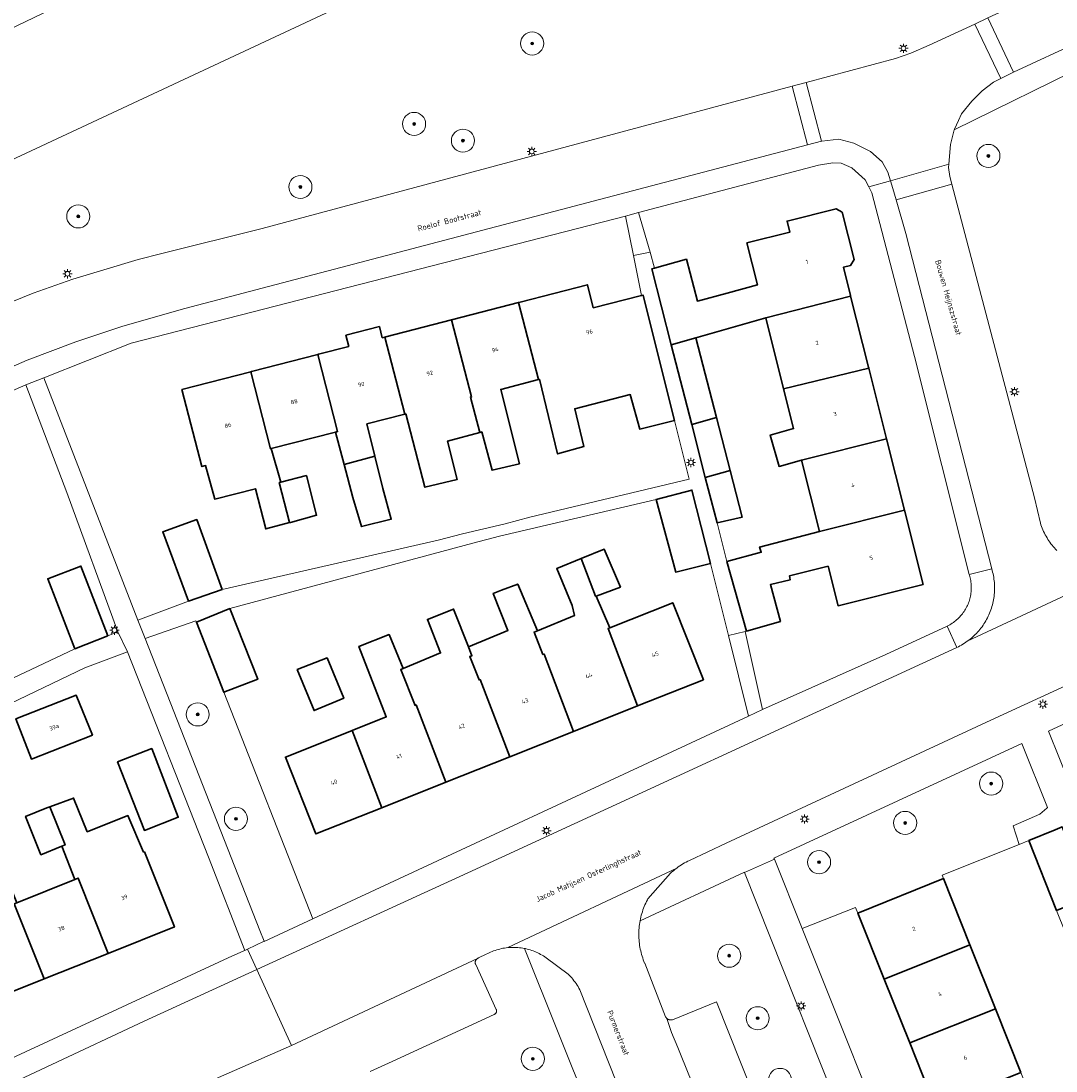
# Model space of a CAD drawing. Header units: metres. Extents: x 131489 to 134032, y 502353 to 503606.
# Tile 5 of 90: x 132486 to 132575, y 502544 to 502635. Entities that reach past the tile are written whole.
import ezdxf
from ezdxf.enums import TextEntityAlignment as Align

# ---------------------------------------------------------------- set-up
doc = ezdxf.new("R2010")
doc.units = ezdxf.units.M
for name, color, linetype, lineweight in [('B-WE-GR-BOOM-S', 92, 'Continuous', 25), ('B-WE-KL-ET_LS_OV_LICHTMAST-S', 190, 'Continuous', 25), ('B-WE-OG-BEBOUWING-GV', 7, 'Continuous', 35), ('B-WE-OG-BEBOUWING-T18', 1, 'Continuous', 18), ('B-WE-OG-TERREIN_CULTUURSCHEIDING-GV', 7, 'Continuous', 18), ('B-WE-OG-TERREIN_ERF-GV', 7, 'Continuous', 18), ('B-WE-OG-TOPOGRAFIE-T18', 1, 'Continuous', 18), ('B-WE-OG-WATER_SLOOT-GV', 120, 'Continuous', 18), ('B-WE-VH-VERHARDING_BETONSTRAATSTEEN-GV', 252, 'Continuous', 18), ('B-WE-VH-VERHARDING_TEGEL-GV', 252, 'Continuous', 18)]:
    doc.layers.add(name, color=color, linetype=linetype, lineweight=lineweight)
doc.styles.add('NLCS-ISO-M200-T18', font='NLCS-ISO.ttf', dxfattribs={"height": 0.36})
doc.styles.add('NLCS-ISO-M200-T25', font='NLCS-ISO.ttf', dxfattribs={"height": 0.5})

# ---------------------------------------------------------------- blocks, each defined once
blk = doc.blocks.new('SKL-ET_OV_LICHTMAST-SO')
at = {"color": 0, "linetype": 'ByBlock', "lineweight": 18}
for points in [[(-1.25, 0), (-2, 0)], [(-1.41, 1.41), (-0.88, 0.88)], [(0, 2), (0, 1.25)], [(0.88, 0.88), (1.41, 1.41)], [(2, 0), (1.25, 0)], [(-1.41, -1.41), (-0.88, -0.88)], [(0, -1.25), (0, -2)], [(0.88, -0.88), (1.41, -1.41)]]:
    blk.add_lwpolyline(points, dxfattribs=at)
blk.add_circle((0, 0), 1, dxfattribs=at)
blk = doc.blocks.new('SGR-BOOM_01-SO')
at = {"linetype": 'ByBlock', "lineweight": 18}
h = blk.add_hatch(color=0, dxfattribs=at)
h.dxf.hatch_style = 1
edge = h.paths.add_edge_path()
edge.add_arc((0, 0), 0.25, 0, 360)
at = {"color": 0, "linetype": 'ByBlock', "lineweight": 18}
for radius in [2, 0.25]:
    blk.add_circle((0, 0), radius, dxfattribs=at)

msp = doc.modelspace()

# ---------------------------------------------------------------- linework, layer by layer
at = {"layer": 'B-WE-OG-BEBOUWING-GV', "flags": 128}
for points in [[(132557.449, 502613.712), (132557.768, 502614.228), (132556.738, 502618.33), (132556.213, 502618.634), (132551.965, 502617.567), (132552.206, 502616.608), (132548.481, 502615.672), (132549.397, 502612.025), (132546.763, 502611.322), (132544.19, 502610.635), (132543.239, 502614.257), (132540.483, 502613.482), (132540.238, 502613.41), (132541.924, 502606.843), (132544.045, 502607.441), (132550.112, 502609.178), (132557.474, 502611.054), (132557.459, 502611.114), (132556.845, 502613.56)], [(132542.207, 502600.287), (132541.434, 502603.368), (132539.481, 502611.142), (132539.351, 502611.109), (132535.163, 502610.057), (132534.65, 502612.041), (132528.826, 502610.535), (132528.694, 502610.501), (132530.418, 502603.827), (132530.491, 502603.846), (132532.076, 502597.374), (132534.349, 502598.027), (132533.562, 502601.298), (132538.368, 502602.519), (132539.19, 502599.531)], [(132557.474, 502611.054), (132550.112, 502609.178), (132551.655, 502603.033), (132559.04, 502604.818), (132559.02, 502604.899)], [(132522.884, 502608.999), (132524.616, 502602.326), (132524.519, 502602.301), (132525.323, 502599.233), (132525.503, 502599.281), (132526.391, 502595.971), (132528.758, 502596.533), (132527.138, 502602.978), (132530.418, 502603.827), (132528.694, 502610.501), (132523.001, 502609.029)], [(132524.519, 502602.301), (132524.616, 502602.326), (132522.884, 502608.999), (132517.177, 502607.523), (132517.084, 502607.499), (132518.814, 502600.827), (132518.904, 502600.85), (132520.568, 502594.494), (132523.374, 502595.17), (132522.533, 502598.493), (132525.323, 502599.233)], [(132517.084, 502607.499), (132516.87, 502607.444), (132516.62, 502608.411), (132513.716, 502607.66), (132513.966, 502606.692), (132511.352, 502606.016), (132511.274, 502605.996), (132513.003, 502599.323), (132512.809, 502599.273), (132513.565, 502596.463), (132516.226, 502597.194), (132515.536, 502599.978), (132518.814, 502600.827)], [(132541.924, 502606.843), (132543.702, 502599.923), (132545.837, 502600.528), (132544.045, 502607.441)], [(132511.274, 502605.996), (132505.528, 502604.51), (132505.473, 502604.496), (132507.191, 502597.82), (132507.254, 502597.836), (132512.809, 502599.273), (132513.003, 502599.323)], [(132507.254, 502597.836), (132507.191, 502597.82), (132505.473, 502604.496), (132499.509, 502602.954), (132501.235, 502596.28), (132501.554, 502596.362), (132502.344, 502593.468), (132505.896, 502594.364), (132506.775, 502590.873), (132508.836, 502591.429), (132507.945, 502594.891), (132508.071, 502594.924)], [(132559.04, 502604.818), (132551.655, 502603.033), (132552.523, 502599.576), (132550.503, 502599.007), (132551.266, 502596.302), (132553.209, 502596.843), (132560.582, 502598.683)], [(132547.024, 502595.95), (132545.837, 502600.528), (132543.702, 502599.923), (132544.877, 502595.344)], [(132554.763, 502590.654), (132562.133, 502592.5), (132560.582, 502598.683), (132553.209, 502596.843)], [(132513.565, 502596.463), (132514.331, 502593.615), (132515.085, 502591.078), (132517.657, 502591.714), (132516.922, 502594.387), (132516.226, 502597.194)], [(132510.309, 502595.5), (132508.071, 502594.924), (132507.945, 502594.891), (132508.836, 502591.429), (132508.905, 502591.448), (132511.182, 502592.063)], [(132547.024, 502595.95), (132544.877, 502595.344), (132545.889, 502591.405), (132548.073, 502591.906)], [(132545.329, 502587.891), (132543.709, 502594.247), (132540.629, 502593.432), (132542.307, 502587.13)], [(132554.763, 502590.654), (132549.576, 502589.307), (132549.723, 502588.86), (132546.755, 502588.045), (132548.435, 502582.023), (132551.389, 502582.858), (132550.521, 502586.053), (132552.232, 502586.476), (132552.178, 502586.825), (132555.52, 502587.638), (132556.381, 502584.211), (132563.751, 502586.061), (132562.133, 502592.5)], [(132500.083, 502584.605), (132502.993, 502585.63), (132500.785, 502591.69), (132497.848, 502590.625)], [(132534.116, 502588.302), (132535.369, 502585.037), (132535.428, 502585.06), (132537.523, 502585.834), (132536.12, 502589.121)], [(132539.005, 502575.535), (132536.442, 502582.241), (132536.588, 502582.298), (132535.428, 502585.06), (132535.369, 502585.037), (132534.116, 502588.302), (132531.997, 502587.436), (132533.322, 502584.229), (132533.546, 502583.384), (132530.318, 502582.048), (132530.038, 502581.938), (132530.8, 502579.993), (132530.897, 502580.031), (132533.463, 502573.329)], [(132493.094, 502581.612), (132490.747, 502587.651), (132487.868, 502586.561), (132490.217, 502580.49)], [(132530.038, 502581.938), (132530.318, 502582.048), (132528.615, 502586.101), (132527.197, 502585.559), (132526.487, 502585.288), (132527.766, 502582.082), (132524.344, 502580.667), (132524.65, 502579.888), (132524.449, 502579.808), (132525.262, 502577.788), (132525.35, 502577.823), (132527.919, 502571.121), (132533.463, 502573.329), (132530.897, 502580.031), (132530.8, 502579.993)], [(132539.005, 502575.535), (132544.71, 502577.806), (132542.055, 502584.474), (132536.588, 502582.298), (132536.442, 502582.241)], [(132503.648, 502583.983), (132500.758, 502582.808), (132503.136, 502576.714), (132506.085, 502577.847)], [(132525.35, 502577.823), (132525.262, 502577.788), (132524.449, 502579.808), (132524.65, 502579.888), (132524.344, 502580.667), (132523.06, 502583.933), (132520.779, 502583.034), (132521.933, 502580.13), (132518.689, 502578.788), (132518.467, 502578.699), (132519.718, 502575.581), (132519.804, 502575.615), (132522.379, 502568.916), (132527.919, 502571.121)], [(132518.467, 502578.699), (132518.689, 502578.788), (132517.467, 502581.713), (132514.853, 502580.696), (132517.222, 502574.587), (132514.257, 502573.407), (132516.836, 502566.709), (132522.379, 502568.916), (132519.804, 502575.615), (132519.718, 502575.581)], [(132512.09, 502579.711), (132509.509, 502578.682), (132510.957, 502575.127), (132513.536, 502576.196)], [(132491.744, 502572.988), (132490.349, 502576.46), (132485.108, 502574.425), (132486.454, 502570.924)], [(132516.836, 502566.709), (132514.257, 502573.407), (132514.193, 502573.382), (132508.471, 502571.104), (132511.126, 502564.436)], [(132493.915, 502570.68), (132496.255, 502564.739), (132499.187, 502565.884), (132496.892, 502571.831)], [(132484.959, 502558.389), (132485.184, 502558.478), (132481.42, 502567.849), (132479.452, 502567.072), (132482.187, 502559.903), (132478.63, 502558.459), (132479.51, 502556.214), (132479.394, 502556.167), (132481.997, 502549.644), (132487.562, 502551.865)], [(132496.25, 502562.895), (132496.176, 502562.866), (132494.821, 502566.021), (132491.305, 502564.623), (132490.109, 502567.552), (132488.062, 502566.791), (132489.383, 502563.48), (132489.098, 502563.366), (132490.217, 502560.487), (132490.522, 502560.609), (132493.125, 502554.086), (132498.853, 502556.372)], [(132488.062, 502566.791), (132487.804, 502566.695), (132485.955, 502565.95), (132487.277, 502562.639), (132489.098, 502563.366), (132489.383, 502563.48)], [(132572.914, 502563.863), (132575.327, 502557.813), (132578.238, 502558.977), (132577.731, 502560.242), (132575.807, 502565.045), (132575.192, 502564.794)], [(132485.184, 502558.478), (132484.959, 502558.389), (132487.562, 502551.865), (132493.125, 502554.086), (132490.522, 502560.609), (132490.217, 502560.487)], [(132558.108, 502557.558), (132560.391, 502551.845), (132567.816, 502554.812), (132565.514, 502560.583)], [(132570.021, 502549.286), (132567.816, 502554.812), (132560.391, 502551.845), (132562.599, 502546.319)], [(132570.021, 502549.286), (132562.599, 502546.319), (132564.808, 502540.792), (132572.226, 502543.757)]]:
    msp.add_lwpolyline(points, close=True, dxfattribs=at)
at = {"layer": 'B-WE-OG-TERREIN_CULTUURSCHEIDING-GV', "flags": 128}
for points in [[(132336.514, 502562.825), (132359.797, 502574.167), (132393.955, 502590.599), (132422.087, 502604.025), (132449.404, 502617.284), (132549.296, 502665.33)], [(132552.937, 502654.756), (132478.477, 502619.967), (132426.97, 502595.756), (132405.464, 502585.724), (132381.983, 502574.77), (132367.822, 502568.246), (132328.157, 502549.637)], [(132333.666, 502544.013), (132358.959, 502555.173), (132378.505, 502563.816), (132444.27, 502592.764), (132451.567, 502595.976), (132452.148, 502596.232), (132477.527, 502607.403), (132483.983, 502610.246), (132486.618, 502611.312), (132490.045, 502612.522), (132495.715, 502614.238), (132497.772, 502614.751), (132506.464, 502616.917), (132552.404, 502629.262), (132553.612, 502629.587), (132561.364, 502631.67), (132562.695, 502632.134), (132564.272, 502632.806), (132568.233, 502634.645), (132569.37, 502635.173)], [(132578.323, 502631.297), (132566.445, 502625.46), (132566.138, 502624.21), (132565.985, 502622.49), (132565.959, 502622.195), (132566.072, 502621.432), (132566.247, 502620.768), (132573.402, 502593.573), (132573.926, 502591.365), (132573.975, 502591.219), (132574.027, 502591.074), (132574.083, 502590.93), (132574.143, 502590.788), (132574.206, 502590.647), (132574.273, 502590.508), (132574.344, 502590.371), (132574.418, 502590.236), (132574.496, 502590.103), (132574.577, 502589.972), (132574.661, 502589.842), (132574.749, 502589.716), (132574.84, 502589.591), (132574.934, 502589.469), (132575.031, 502589.349), (132575.132, 502589.232), (132575.235, 502589.118), (132575.342, 502589.006)], [(132558.289, 502535.895), (132548.277, 502561.089), (132548.259, 502561.134), (132539.221, 502556.915), (132539.194, 502556.757), (132539.17, 502556.598), (132539.151, 502556.438), (132539.135, 502556.279), (132539.124, 502556.118), (132539.116, 502555.958), (132539.113, 502555.797), (132539.112, 502555.736), (132539.114, 502555.575), (132539.12, 502555.415), (132539.13, 502555.255), (132539.144, 502555.095), (132539.162, 502554.935), (132539.184, 502554.776), (132539.21, 502554.617), (132539.24, 502554.459), (132539.274, 502554.302), (132539.311, 502554.146), (132539.353, 502553.991), (132539.398, 502553.837), (132539.447, 502553.684), (132539.5, 502553.532), (132539.557, 502553.382), (132539.618, 502553.233), (132539.622, 502553.223), (132541.427, 502548.592), (132541.448, 502548.553), (132541.472, 502548.516), (132541.499, 502548.481), (132541.529, 502548.448), (132541.553, 502548.427), (132541.588, 502548.4), (132541.625, 502548.376), (132541.664, 502548.356), (132541.705, 502548.339), (132541.747, 502548.326), (132541.79, 502548.317), (132541.834, 502548.312), (132541.878, 502548.311), (132541.922, 502548.314), (132541.966, 502548.321), (132542.009, 502548.331), (132542.02, 502548.335), (132545.834, 502549.889), (132552.327, 502533.615)], [(132534.929, 502540.236), (132529.19, 502554.515), (132529.052, 502554.54), (132528.913, 502554.561), (132528.774, 502554.578), (132528.635, 502554.592), (132528.495, 502554.601), (132528.355, 502554.606), (132528.214, 502554.607), (132528.074, 502554.605), (132527.934, 502554.598), (132527.794, 502554.587), (132527.751, 502554.583), (132527.611, 502554.567), (132527.472, 502554.546), (132527.334, 502554.522), (132527.196, 502554.493), (132527.06, 502554.461), (132526.924, 502554.425), (132526.789, 502554.385), (132526.655, 502554.341), (132526.523, 502554.294), (132526.392, 502554.242), (132526.263, 502554.187), (132526.135, 502554.129), (132526.009, 502554.067), (132525.893, 502554.005), (132525.219, 502553.696), (132525.18, 502553.68), (132525.143, 502553.661), (132525.119, 502553.646), (132525.086, 502553.621), (132525.055, 502553.594), (132525.027, 502553.563), (132525.002, 502553.53), (132524.981, 502553.495), (132524.963, 502553.458), (132524.948, 502553.419), (132524.938, 502553.379), (132524.931, 502553.338), (132524.929, 502553.297), (132524.929, 502553.29), (132524.931, 502553.249), (132524.937, 502553.208), (132524.947, 502553.168), (132524.96, 502553.129), (132524.969, 502553.109), (132526.752, 502549.226), (132526.766, 502549.194), (132526.777, 502549.16), (132526.783, 502549.126), (132526.786, 502549.091), (132526.786, 502549.085), (132526.784, 502549.05), (132526.778, 502549.015), (132526.768, 502548.981), (132526.755, 502548.949), (132526.737, 502548.918), (132526.717, 502548.89), (132526.693, 502548.864), (132526.667, 502548.841), (132526.638, 502548.821), (132526.607, 502548.804), (132526.579, 502548.793), (132517.721, 502544.703), (132515.823, 502543.83)]]:
    msp.add_lwpolyline(points, dxfattribs=at)
for points in [[(132603.882, 502586.908), (132574.634, 502573.339), (132576.529, 502568.603), (132607.118, 502580.788), (132603.899, 502586.876)], [(132510.853, 502557.09), (132503.136, 502576.714), (132500.758, 502582.808), (132500.713, 502582.923), (132496.332, 502581.382), (132506.249, 502556.067), (132506.633, 502555.131), (132506.636, 502555.123), (132509.974, 502556.662)], [(132558.108, 502557.558), (132565.514, 502560.583), (132565.407, 502560.85), (132572.069, 502563.524), (132571.55, 502565.149), (132573.861, 502566.147), (132574.469, 502566.657), (132574.543, 502566.719), (132572.314, 502572.263), (132550.829, 502562.326), (132550.861, 502562.246), (132553.282, 502556.227), (132557.909, 502558.055)]]:
    msp.add_lwpolyline(points, close=True, dxfattribs=at)
at = {"layer": 'B-WE-OG-TERREIN_ERF-GV', "flags": 128}
for points in [[(132551.965, 502617.567), (132556.213, 502618.634), (132556.738, 502618.33), (132557.768, 502614.228), (132557.449, 502613.712), (132556.845, 502613.56), (132557.459, 502611.114), (132557.474, 502611.054), (132559.02, 502604.899), (132559.04, 502604.818), (132560.582, 502598.683), (132562.133, 502592.5), (132563.751, 502586.061), (132556.381, 502584.211), (132555.52, 502587.638), (132552.178, 502586.825), (132552.232, 502586.476), (132550.521, 502586.053), (132551.389, 502582.858), (132548.435, 502582.023), (132548.322, 502581.991), (132549.837, 502575.215), (132560.534, 502580), (132565.853, 502582.459), (132565.961, 502582.514), (132566.068, 502582.573), (132566.173, 502582.635), (132566.275, 502582.7), (132566.376, 502582.769), (132566.474, 502582.841), (132566.569, 502582.916), (132566.662, 502582.995), (132566.753, 502583.076), (132566.84, 502583.161), (132566.925, 502583.248), (132567.007, 502583.338), (132567.086, 502583.43), (132567.162, 502583.525), (132567.235, 502583.623), (132567.304, 502583.723), (132567.37, 502583.825), (132567.433, 502583.929), (132567.492, 502584.035), (132567.548, 502584.143), (132567.6, 502584.253), (132567.649, 502584.365), (132567.694, 502584.478), (132567.735, 502584.592), (132567.772, 502584.708), (132567.806, 502584.825), (132567.835, 502584.943), (132567.861, 502585.062), (132567.883, 502585.182), (132567.901, 502585.302), (132567.915, 502585.423), (132567.924, 502585.544), (132567.93, 502585.666), (132567.932, 502585.787), (132567.93, 502585.909), (132567.924, 502586.03), (132567.914, 502586.152), (132567.9, 502586.272), (132567.882, 502586.393), (132567.86, 502586.512), (132567.834, 502586.631), (132567.805, 502586.749), (132567.771, 502586.866), (132567.756, 502586.914), (132563.006, 502605.817), (132559.3, 502620.017), (132559.049, 502620.531), (132558.746, 502621.15), (132557.581, 502622.169), (132556.664, 502622.57), (132555.938, 502622.602), (132554.679, 502622.398), (132539.07, 502618.299), (132540.089, 502614.866), (132540.483, 502613.482), (132543.239, 502614.257), (132544.19, 502610.635), (132546.763, 502611.322), (132549.397, 502612.025), (132548.481, 502615.672), (132552.206, 502616.608)], [(132534.65, 502612.041), (132535.163, 502610.057), (132539.351, 502611.109), (132538.645, 502614.571), (132537.948, 502617.988), (132495.109, 502606.99), (132487.526, 502603.986), (132495.695, 502582.964), (132500.083, 502584.605), (132497.848, 502590.625), (132500.785, 502591.69), (132502.993, 502585.63), (132521.728, 502589.893), (132523.838, 502590.448), (132527.514, 502591.324), (132529.67, 502591.899), (132543.474, 502595.191), (132542.207, 502600.287), (132539.19, 502599.531), (132538.368, 502602.519), (132533.562, 502601.298), (132534.349, 502598.027), (132532.076, 502597.374), (132530.491, 502603.846), (132530.418, 502603.827), (132527.138, 502602.978), (132528.758, 502596.533), (132526.391, 502595.971), (132525.503, 502599.281), (132525.323, 502599.233), (132522.533, 502598.493), (132523.374, 502595.17), (132520.568, 502594.494), (132518.904, 502600.85), (132518.814, 502600.827), (132515.536, 502599.978), (132516.226, 502597.194), (132516.922, 502594.387), (132517.657, 502591.714), (132515.085, 502591.078), (132514.331, 502593.615), (132513.565, 502596.463), (132512.809, 502599.273), (132507.254, 502597.836), (132508.071, 502594.924), (132510.309, 502595.5), (132511.182, 502592.063), (132508.905, 502591.448), (132508.836, 502591.429), (132506.775, 502590.873), (132505.896, 502594.364), (132502.344, 502593.468), (132501.554, 502596.362), (132501.235, 502596.28), (132499.509, 502602.954), (132505.473, 502604.496), (132505.528, 502604.51), (132511.274, 502605.996), (132511.352, 502606.016), (132513.966, 502606.692), (132513.716, 502607.66), (132516.62, 502608.411), (132516.87, 502607.444), (132517.084, 502607.499), (132517.177, 502607.523), (132522.884, 502608.999), (132523.001, 502609.029), (132528.694, 502610.501), (132528.826, 502610.535)], [(132551.655, 502603.033), (132550.112, 502609.178), (132544.045, 502607.441), (132545.837, 502600.528), (132547.024, 502595.95), (132548.073, 502591.906), (132545.889, 502591.405), (132546.755, 502588.045), (132549.723, 502588.86), (132549.576, 502589.307), (132554.763, 502590.654), (132553.209, 502596.843), (132551.266, 502596.302), (132550.503, 502599.007), (132552.523, 502599.576)], [(132546.89, 502581.634), (132545.329, 502587.891), (132542.307, 502587.13), (132540.629, 502593.432), (132527.032, 502590.258), (132524.709, 502589.639), (132503.648, 502583.983), (132506.085, 502577.847), (132503.136, 502576.714), (132510.853, 502557.09), (132548.631, 502574.654)], [(132514.257, 502573.407), (132517.222, 502574.587), (132514.853, 502580.696), (132517.467, 502581.713), (132518.689, 502578.788), (132521.933, 502580.13), (132520.779, 502583.034), (132523.06, 502583.933), (132524.344, 502580.667), (132527.766, 502582.082), (132526.487, 502585.288), (132527.197, 502585.559), (132528.615, 502586.101), (132530.318, 502582.048), (132533.546, 502583.384), (132533.322, 502584.229), (132531.997, 502587.436), (132534.116, 502588.302), (132536.12, 502589.121), (132537.523, 502585.834), (132535.428, 502585.06), (132536.588, 502582.298), (132542.055, 502584.474), (132544.71, 502577.806), (132539.005, 502575.535), (132533.463, 502573.329), (132527.919, 502571.121), (132522.379, 502568.916), (132516.836, 502566.709), (132511.126, 502564.436), (132508.471, 502571.104), (132514.193, 502573.382)], [(132513.536, 502576.196), (132510.957, 502575.127), (132509.509, 502578.682), (132512.09, 502579.711)], [(132485.108, 502574.425), (132490.349, 502576.46), (132491.744, 502572.988), (132486.454, 502570.924)], [(132493.915, 502570.68), (132496.892, 502571.831), (132499.187, 502565.884), (132496.255, 502564.739)], [(132581.94, 502541.23), (132579.736, 502546.758), (132577.531, 502552.285), (132575.327, 502557.813), (132572.914, 502563.863), (132572.069, 502563.524), (132565.407, 502560.85), (132565.514, 502560.583), (132567.816, 502554.812), (132570.021, 502549.286), (132572.226, 502543.757), (132574.432, 502538.229), (132576.637, 502532.7), (132577.767, 502529.867), (132579.99, 502530.802), (132581.09, 502528.185), (132578.842, 502527.173), (132581.048, 502521.644), (132583.322, 502515.943), (132590.775, 502519.077), (132588.554, 502524.645), (132586.35, 502530.172), (132584.146, 502535.699)], [(132558.108, 502557.558), (132557.909, 502558.055), (132553.282, 502556.227), (132571.232, 502511.279), (132575.881, 502513.086), (132573.643, 502518.685), (132571.434, 502524.212), (132569.226, 502529.738), (132567.017, 502535.265), (132564.808, 502540.792), (132562.599, 502546.319), (132560.391, 502551.845)]]:
    msp.add_lwpolyline(points, close=True, dxfattribs=at)
for points in [[(132445.477, 502559.335), (132490.217, 502580.49), (132487.868, 502586.561), (132490.747, 502587.651), (132493.094, 502581.612), (132493.953, 502581.957), (132489.534, 502594.028), (132485.979, 502603.382), (132461.506, 502592.654)], [(132447.976, 502527.938), (132503.517, 502553.7), (132504.865, 502554.294), (132504.952, 502554.332), (132501.799, 502562.425), (132494.789, 502580.225), (132491.086, 502578.833), (132467.989, 502567.763)], [(132485.184, 502558.478), (132490.217, 502560.487), (132489.098, 502563.366), (132487.277, 502562.639), (132485.955, 502565.95), (132487.804, 502566.695), (132488.062, 502566.791), (132490.109, 502567.552), (132491.305, 502564.623), (132494.821, 502566.021), (132496.176, 502562.866), (132496.25, 502562.895), (132498.853, 502556.372), (132493.125, 502554.086), (132487.562, 502551.865), (132481.997, 502549.644)]]:
    msp.add_lwpolyline(points, dxfattribs=at)
at = {"layer": 'B-WE-OG-WATER_SLOOT-GV', "flags": 128}
msp.add_lwpolyline([(132328.157, 502549.637), (132367.822, 502568.246), (132381.983, 502574.77), (132405.464, 502585.724), (132426.97, 502595.756), (132478.477, 502619.967), (132552.937, 502654.756), (132568.78, 502662.158), (132565.577, 502669.097), (132562.082, 502668.769), (132555.87, 502667.58), (132553.236, 502666.919), (132551.515, 502666.297), (132549.296, 502665.33), (132449.404, 502617.284), (132422.087, 502604.025), (132393.955, 502590.599), (132359.797, 502574.167), (132336.514, 502562.825)], dxfattribs=at)
at = {"layer": 'B-WE-VH-VERHARDING_BETONSTRAATSTEEN-GV', "flags": 128}
for points in [[(132578.095, 502640.654), (132576.555, 502638.867), (132574.491, 502637.551), (132569.37, 502635.173), (132571.594, 502630.48), (132577.461, 502633.181), (132579.915, 502634.311), (132580.522, 502634.463), (132581.145, 502634.517), (132581.769, 502634.472), (132582.379, 502634.33), (132582.958, 502634.094), (132583.476, 502633.794), (132583.936, 502633.411), (132584.239, 502633.059), (132578.695, 502645.694), (132579.009, 502644.365), (132578.991, 502643.49), (132578.709, 502641.874), (132578.129, 502640.693)], [(132565.985, 502622.49), (132566.138, 502624.21), (132566.445, 502625.46), (132566.465, 502625.54), (132566.819, 502626.282), (132567.088, 502626.847), (132567.986, 502627.968), (132568.887, 502628.842), (132569.853, 502629.596), (132570.504, 502629.927), (132568.233, 502634.645), (132564.272, 502632.806), (132562.695, 502632.134), (132561.364, 502631.67), (132553.612, 502629.587), (132554.952, 502624.487), (132554.972, 502624.492), (132556.437, 502624.661), (132557.762, 502624.32), (132559.204, 502623.594), (132560.201, 502622.713), (132560.698, 502621.814), (132560.929, 502621.062)], [(132570.504, 502629.927), (132571.594, 502630.48), (132569.37, 502635.173), (132568.233, 502634.645)], [(132454.215, 502591.536), (132467.516, 502597.391), (132486.097, 502605.517), (132490.299, 502607.1), (132494.396, 502608.447), (132499.747, 502609.987), (132553.737, 502624.168), (132552.404, 502629.262), (132506.464, 502616.917), (132497.772, 502614.751), (132495.715, 502614.238), (132490.045, 502612.522), (132486.618, 502611.312), (132483.983, 502610.246), (132477.527, 502607.403), (132452.148, 502596.232)], [(132554.952, 502624.487), (132553.612, 502629.587), (132552.404, 502629.262), (132553.737, 502624.168)], [(132565.985, 502622.49), (132560.929, 502621.062), (132561.134, 502620.397), (132561.42, 502619.394), (132566.247, 502620.768), (132566.072, 502621.432), (132565.959, 502622.195)], [(132567.756, 502586.914), (132567.771, 502586.866), (132567.805, 502586.749), (132567.834, 502586.631), (132567.86, 502586.512), (132567.882, 502586.393), (132567.9, 502586.272), (132567.914, 502586.152), (132567.924, 502586.03), (132567.93, 502585.909), (132567.932, 502585.787), (132567.93, 502585.666), (132567.924, 502585.544), (132567.915, 502585.423), (132567.901, 502585.302), (132567.883, 502585.182), (132567.861, 502585.062), (132567.835, 502584.943), (132567.806, 502584.825), (132567.772, 502584.708), (132567.735, 502584.592), (132567.694, 502584.478), (132567.649, 502584.365), (132567.6, 502584.253), (132567.548, 502584.143), (132567.492, 502584.035), (132567.433, 502583.929), (132567.37, 502583.825), (132567.304, 502583.723), (132567.235, 502583.623), (132567.162, 502583.525), (132567.086, 502583.43), (132567.007, 502583.338), (132566.925, 502583.248), (132566.84, 502583.161), (132566.753, 502583.076), (132566.662, 502582.995), (132566.569, 502582.916), (132566.474, 502582.841), (132566.376, 502582.769), (132566.275, 502582.7), (132566.173, 502582.635), (132566.068, 502582.573), (132565.961, 502582.514), (132565.853, 502582.459), (132566.676, 502580.603), (132566.812, 502580.668), (132566.946, 502580.737), (132567.078, 502580.81), (132567.208, 502580.886), (132567.336, 502580.965), (132567.461, 502581.048), (132567.585, 502581.134), (132567.706, 502581.224), (132567.825, 502581.316), (132567.941, 502581.412), (132568.055, 502581.511), (132568.166, 502581.613), (132568.274, 502581.717), (132568.38, 502581.825), (132568.483, 502581.935), (132568.582, 502582.048), (132568.679, 502582.163), (132568.772, 502582.281), (132568.863, 502582.402), (132568.95, 502582.525), (132569.034, 502582.65), (132569.114, 502582.777), (132569.191, 502582.907), (132569.265, 502583.038), (132569.335, 502583.171), (132569.401, 502583.307), (132569.464, 502583.443), (132569.524, 502583.582), (132569.579, 502583.722), (132569.631, 502583.863), (132569.679, 502584.006), (132569.723, 502584.15), (132569.764, 502584.295), (132569.8, 502584.441), (132569.833, 502584.588), (132569.862, 502584.736), (132569.886, 502584.885), (132569.907, 502585.034), (132569.924, 502585.184), (132569.937, 502585.334), (132569.946, 502585.484), (132569.951, 502585.635), (132569.952, 502585.785), (132569.949, 502585.936), (132569.942, 502586.086), (132569.931, 502586.236), (132569.915, 502586.386), (132569.896, 502586.536), (132569.873, 502586.685), (132569.846, 502586.833), (132569.816, 502586.98), (132569.781, 502587.127), (132569.742, 502587.272), (132569.703, 502587.406)], [(132508.997, 502546.1), (132506.003, 502552.683), (132496.234, 502548.203), (132480.184, 502540.689), (132450.399, 502526.835), (132447.194, 502525.349), (132450.202, 502518.963), (132458.222, 502522.682), (132458.379, 502522.733), (132458.54, 502522.782), (132458.703, 502522.826), (132458.867, 502522.867), (132473.413, 502529.603), (132473.576, 502529.726), (132473.633, 502529.767), (132473.772, 502529.864), (132473.913, 502529.957), (132479.976, 502532.775), (132496.051, 502540.274), (132501.872, 502542.989), (132501.91, 502543.003), (132501.95, 502543.013)]]:
    msp.add_lwpolyline(points, close=True, dxfattribs=at)
for points in [[(132575.342, 502589.006), (132575.235, 502589.118), (132575.132, 502589.232), (132575.031, 502589.349), (132574.934, 502589.469), (132574.84, 502589.591), (132574.749, 502589.716), (132574.661, 502589.842), (132574.577, 502589.972), (132574.496, 502590.103), (132574.418, 502590.236), (132574.344, 502590.371), (132574.273, 502590.508), (132574.206, 502590.647), (132574.143, 502590.788), (132574.083, 502590.93), (132574.027, 502591.074), (132573.975, 502591.219), (132573.926, 502591.365), (132573.402, 502593.573), (132566.247, 502620.768), (132561.42, 502619.394), (132562.246, 502616.492), (132569.703, 502587.406), (132569.742, 502587.272), (132569.781, 502587.127), (132569.816, 502586.98), (132569.846, 502586.833), (132569.873, 502586.685), (132569.896, 502586.536), (132569.915, 502586.386), (132569.931, 502586.236), (132569.942, 502586.086), (132569.949, 502585.936), (132569.952, 502585.785), (132569.951, 502585.635), (132569.946, 502585.484), (132569.937, 502585.334), (132569.924, 502585.184), (132569.907, 502585.034), (132569.886, 502584.885), (132569.862, 502584.736), (132569.833, 502584.588), (132569.8, 502584.441), (132569.764, 502584.295), (132569.723, 502584.15), (132569.679, 502584.006), (132569.631, 502583.863), (132569.579, 502583.722), (132569.524, 502583.582), (132569.464, 502583.443), (132569.401, 502583.307), (132569.335, 502583.171), (132569.265, 502583.038), (132569.191, 502582.907), (132569.114, 502582.777), (132569.034, 502582.65), (132568.95, 502582.525), (132568.863, 502582.402), (132568.772, 502582.281), (132568.679, 502582.163), (132568.582, 502582.048), (132568.483, 502581.935), (132568.38, 502581.825), (132568.274, 502581.717), (132568.166, 502581.613), (132568.055, 502581.511), (132567.941, 502581.412), (132567.825, 502581.316), (132567.706, 502581.224), (132567.585, 502581.134), (132580.888, 502587.359)], [(132580.888, 502587.359), (132567.585, 502581.134), (132567.461, 502581.048), (132567.336, 502580.965), (132567.208, 502580.886), (132567.078, 502580.81), (132566.946, 502580.737), (132566.812, 502580.668), (132566.676, 502580.603), (132524.297, 502561.073), (132506.003, 502552.683), (132508.997, 502546.1), (132525.119, 502553.646), (132525.143, 502553.661), (132525.18, 502553.68), (132525.219, 502553.696), (132525.893, 502554.005), (132526.009, 502554.067), (132526.135, 502554.129), (132526.263, 502554.187), (132526.392, 502554.242), (132526.523, 502554.294), (132526.655, 502554.341), (132526.789, 502554.385), (132526.924, 502554.425), (132527.06, 502554.461), (132527.196, 502554.493), (132527.334, 502554.522), (132527.472, 502554.546), (132527.611, 502554.567), (132527.751, 502554.583), (132542.402, 502561.481), (132542.529, 502561.572), (132542.662, 502561.664), (132542.798, 502561.752), (132542.936, 502561.837), (132543.076, 502561.918), (132543.218, 502561.996), (132543.361, 502562.07), (132543.507, 502562.141), (132546.691, 502563.631), (132569.64, 502574.295), (132579.37, 502578.777)], [(132548.267, 502531.64), (132542.775, 502545.196), (132542.487, 502545.915), (132541.957, 502547.237), (132541.553, 502548.427), (132541.529, 502548.448), (132541.499, 502548.481), (132541.472, 502548.516), (132541.448, 502548.553), (132541.427, 502548.592), (132539.622, 502553.223), (132539.618, 502553.233), (132539.557, 502553.382), (132539.5, 502553.532), (132539.447, 502553.684), (132539.398, 502553.837), (132539.353, 502553.991), (132539.311, 502554.146), (132539.274, 502554.302), (132539.24, 502554.459), (132539.21, 502554.617), (132539.184, 502554.776), (132539.162, 502554.935), (132539.144, 502555.095), (132539.13, 502555.255), (132539.12, 502555.415), (132539.114, 502555.575), (132539.112, 502555.736), (132539.113, 502555.797), (132539.116, 502555.958), (132539.124, 502556.118), (132539.135, 502556.279), (132539.151, 502556.438), (132539.17, 502556.598), (132539.194, 502556.757), (132539.221, 502556.915), (132539.252, 502557.073), (132539.288, 502557.23), (132539.327, 502557.387), (132539.37, 502557.542), (132539.417, 502557.696), (132539.468, 502557.85), (132539.522, 502558.001), (132539.581, 502558.152), (132539.643, 502558.3), (132539.708, 502558.448), (132539.778, 502558.593), (132539.85, 502558.737), (132539.894, 502558.819), (132541.863, 502561.035), (132541.982, 502561.142), (132542.104, 502561.247), (132542.228, 502561.348), (132542.355, 502561.446), (132542.402, 502561.481), (132527.751, 502554.583), (132527.794, 502554.587), (132527.934, 502554.598), (132528.074, 502554.605), (132528.214, 502554.607), (132528.355, 502554.606), (132528.495, 502554.601), (132528.635, 502554.592), (132528.774, 502554.578), (132528.913, 502554.561), (132529.052, 502554.54), (132529.19, 502554.515), (132529.297, 502554.493), (132529.433, 502554.46), (132529.569, 502554.424), (132529.703, 502554.384), (132529.836, 502554.341), (132529.967, 502554.293), (132530.097, 502554.242), (132530.226, 502554.187), (132530.353, 502554.128), (132530.479, 502554.066), (132530.602, 502554), (132530.724, 502553.931), (132530.843, 502553.859), (132530.961, 502553.782), (132531.076, 502553.703), (132533.001, 502552.285), (132533.085, 502552.197), (132533.19, 502552.081), (132533.293, 502551.963), (132533.393, 502551.841), (132533.49, 502551.717), (132533.584, 502551.591), (132533.674, 502551.462), (132533.761, 502551.331), (132533.845, 502551.198), (132533.925, 502551.063), (132534.002, 502550.926), (132540.303, 502535.026)], [(132515.823, 502543.83), (132517.721, 502544.703), (132526.579, 502548.793), (132526.607, 502548.804), (132526.638, 502548.821), (132526.667, 502548.841), (132526.693, 502548.864), (132526.717, 502548.89), (132526.737, 502548.918), (132526.755, 502548.949), (132526.768, 502548.981), (132526.778, 502549.015), (132526.784, 502549.05), (132526.786, 502549.085), (132526.786, 502549.091), (132526.783, 502549.126), (132526.777, 502549.16), (132526.766, 502549.194), (132526.752, 502549.226), (132524.969, 502553.109), (132524.96, 502553.129), (132524.947, 502553.168), (132524.937, 502553.208), (132524.931, 502553.249), (132524.929, 502553.29), (132524.929, 502553.297), (132524.931, 502553.338), (132524.938, 502553.379), (132524.948, 502553.419), (132524.963, 502553.458), (132524.981, 502553.495), (132525.002, 502553.53), (132525.027, 502553.563), (132525.055, 502553.594), (132525.086, 502553.621), (132525.119, 502553.646), (132508.997, 502546.1), (132501.95, 502543.013)], [(132552.327, 502533.615), (132545.834, 502549.889), (132542.02, 502548.335), (132542.009, 502548.331), (132541.966, 502548.321), (132541.922, 502548.314), (132541.878, 502548.311), (132541.834, 502548.312), (132541.79, 502548.317), (132541.747, 502548.326), (132541.705, 502548.339), (132541.664, 502548.356), (132541.625, 502548.376), (132541.588, 502548.4), (132541.553, 502548.427), (132541.957, 502547.237), (132542.487, 502545.915), (132542.775, 502545.196), (132548.267, 502531.64)]]:
    msp.add_lwpolyline(points, dxfattribs=at)
at = {"layer": 'B-WE-VH-VERHARDING_TEGEL-GV', "flags": 128}
for points in [[(132578.323, 502631.297), (132578.273, 502631.393), (132577.461, 502633.181), (132571.594, 502630.48), (132570.504, 502629.927), (132569.853, 502629.596), (132568.887, 502628.842), (132567.986, 502627.968), (132567.088, 502626.847), (132566.819, 502626.282), (132566.465, 502625.54), (132566.445, 502625.46)], [(132567.756, 502586.914), (132569.703, 502587.406), (132562.246, 502616.492), (132561.42, 502619.394), (132561.134, 502620.397), (132560.929, 502621.062), (132559.049, 502620.531), (132559.3, 502620.017), (132563.006, 502605.817)], [(132540.089, 502614.866), (132539.07, 502618.299), (132537.948, 502617.988), (132538.645, 502614.571)], [(132548.322, 502581.991), (132548.435, 502582.023), (132546.755, 502588.045), (132545.889, 502591.405), (132544.877, 502595.344), (132543.702, 502599.923), (132541.924, 502606.843), (132540.238, 502613.41), (132540.483, 502613.482), (132540.089, 502614.866), (132538.645, 502614.571), (132539.351, 502611.109), (132539.481, 502611.142), (132541.434, 502603.368), (132542.207, 502600.287), (132543.474, 502595.191), (132529.67, 502591.899), (132527.514, 502591.324), (132523.838, 502590.448), (132521.728, 502589.893), (132502.993, 502585.63), (132500.083, 502584.605), (132495.695, 502582.964), (132496.332, 502581.382), (132500.713, 502582.923), (132500.758, 502582.808), (132503.648, 502583.983), (132524.709, 502589.639), (132527.032, 502590.258), (132540.629, 502593.432), (132543.709, 502594.247), (132545.329, 502587.891), (132546.89, 502581.634)], [(132505.195, 502554.447), (132506.633, 502555.131), (132506.249, 502556.067), (132496.332, 502581.382), (132495.695, 502582.964), (132487.526, 502603.986), (132485.979, 502603.382), (132489.534, 502594.028), (132493.953, 502581.957), (132494.789, 502580.225), (132501.799, 502562.425), (132504.952, 502554.332)], [(132510.853, 502557.09), (132509.974, 502556.662), (132506.636, 502555.123), (132506.633, 502555.131), (132505.195, 502554.447), (132506.003, 502552.683), (132524.297, 502561.073), (132566.676, 502580.603), (132565.853, 502582.459), (132560.534, 502580), (132549.837, 502575.215), (132548.631, 502574.654)], [(132548.322, 502581.991), (132546.89, 502581.634), (132548.631, 502574.654), (132549.837, 502575.215)]]:
    msp.add_lwpolyline(points, close=True, dxfattribs=at)
for points in [[(132461.506, 502592.654), (132485.979, 502603.382), (132487.526, 502603.986), (132495.109, 502606.99), (132537.948, 502617.988), (132539.07, 502618.299), (132554.679, 502622.398), (132555.938, 502622.602), (132556.664, 502622.57), (132557.581, 502622.169), (132558.746, 502621.15), (132559.049, 502620.531), (132560.929, 502621.062), (132560.698, 502621.814), (132560.201, 502622.713), (132559.204, 502623.594), (132557.762, 502624.32), (132556.437, 502624.661), (132554.972, 502624.492), (132554.952, 502624.487), (132553.737, 502624.168), (132499.747, 502609.987), (132494.396, 502608.447), (132490.299, 502607.1), (132486.097, 502605.517), (132467.516, 502597.391)], [(132576.529, 502568.603), (132574.634, 502573.339), (132603.882, 502586.908)], [(132467.989, 502567.763), (132491.086, 502578.833), (132494.789, 502580.225), (132493.953, 502581.957), (132493.094, 502581.612), (132490.217, 502580.49), (132445.477, 502559.335)], [(132579.37, 502578.777), (132569.64, 502574.295), (132546.691, 502563.631), (132543.507, 502562.141), (132543.361, 502562.07), (132543.218, 502561.996), (132543.076, 502561.918), (132542.936, 502561.837), (132542.798, 502561.752), (132542.662, 502561.664), (132542.529, 502561.572), (132542.402, 502561.481), (132542.355, 502561.446), (132542.228, 502561.348), (132542.104, 502561.247), (132541.982, 502561.142), (132541.863, 502561.035), (132539.894, 502558.819), (132539.85, 502558.737), (132539.778, 502558.593), (132539.708, 502558.448), (132539.643, 502558.3), (132539.581, 502558.152), (132539.522, 502558.001), (132539.468, 502557.85), (132539.417, 502557.696), (132539.37, 502557.542), (132539.327, 502557.387), (132539.288, 502557.23), (132539.252, 502557.073), (132539.221, 502556.915), (132548.259, 502561.134), (132548.277, 502561.089), (132550.861, 502562.246), (132550.829, 502562.326), (132572.314, 502572.263), (132574.543, 502566.719), (132574.469, 502566.657), (132573.861, 502566.147), (132571.55, 502565.149), (132572.069, 502563.524), (132572.914, 502563.863), (132575.192, 502564.794), (132575.807, 502565.045)], [(132571.232, 502511.279), (132553.282, 502556.227), (132550.861, 502562.246), (132548.277, 502561.089), (132558.289, 502535.895)], [(132480.184, 502540.689), (132496.234, 502548.203), (132506.003, 502552.683), (132505.195, 502554.447), (132504.952, 502554.332), (132504.865, 502554.294), (132503.517, 502553.7), (132447.976, 502527.938)], [(132540.303, 502535.026), (132534.002, 502550.926), (132533.925, 502551.063), (132533.845, 502551.198), (132533.761, 502551.331), (132533.674, 502551.462), (132533.584, 502551.591), (132533.49, 502551.717), (132533.393, 502551.841), (132533.293, 502551.963), (132533.19, 502552.081), (132533.085, 502552.197), (132533.001, 502552.285), (132531.076, 502553.703), (132530.961, 502553.782), (132530.843, 502553.859), (132530.724, 502553.931), (132530.602, 502554), (132530.479, 502554.066), (132530.353, 502554.128), (132530.226, 502554.187), (132530.097, 502554.242), (132529.967, 502554.293), (132529.836, 502554.341), (132529.703, 502554.384), (132529.569, 502554.424), (132529.433, 502554.46), (132529.297, 502554.493), (132529.19, 502554.515), (132534.929, 502540.236)]]:
    msp.add_lwpolyline(points, dxfattribs=at)

# ---------------------------------------------------------------- block references
at = {"layer": 'B-WE-GR-BOOM-S', "xscale": 0.5, "yscale": 0.5, "zscale": 0.5}
for p in [(132529.867, 502632.959), (132519.633, 502625.983), (132523.867, 502624.536), (132569.416, 502623.213), (132509.777, 502620.519), (132490.521, 502617.968), (132500.872, 502574.802), (132569.657, 502568.799), (132504.185, 502565.746), (132562.198, 502565.394), (132554.738, 502561.99), (132546.944, 502553.881), (132549.415, 502548.462), (132529.922, 502544.944), (132551.352, 502543.116)]:
    msp.add_blockref('SGR-BOOM_01-SO', p, dxfattribs=at)
at = {"layer": 'B-WE-KL-ET_LS_OV_LICHTMAST-S', "xscale": 0.2, "yscale": 0.2, "zscale": 0.2}
for p in [(132562.057, 502632.54), (132529.829, 502623.599), (132489.582, 502612.998), (132571.671, 502602.776), (132543.634, 502596.638), (132493.651, 502582.105), (132574.142, 502575.689), (132553.484, 502565.728), (132531.101, 502564.72), (132553.192, 502549.525)]:
    msp.add_blockref('SKL-ET_OV_LICHTMAST-SO', p, dxfattribs=at)

# ---------------------------------------------------------------- texts
at = {"layer": 'B-WE-OG-BEBOUWING-T18', "style": 'NLCS-ISO-M200-T18'}
for s, rotation, p in [('1', 14.1, (132553.692, 502614.038)), ('96', 14.4, (132534.827, 502607.956)), ('2', 14.1, (132554.573, 502607.01)), ('94', 14.5, (132526.654, 502606.413)), ('92', 14.5, (132520.99, 502604.378)), ('90', 14.5, (132515.045, 502603.412)), ('88', 14.5, (132509.235, 502601.909)), ('3', 13.9, (132556.12, 502600.849)), ('86', 15.2, (132503.5, 502599.855)), ('4', 13.9, (132557.671, 502594.674)), ('5', 14.8, (132559.254, 502588.367)), ('45', 21.7, (132540.536, 502580.007)), ('44', 21.8, (132534.797, 502578.165)), ('43', 21.7, (132529.252, 502575.958)), ('39a', 21.3, (132488.426, 502573.691)), ('42', 21.5, (132523.734, 502573.761)), ('41', 20.5, (132518.318, 502571.161)), ('40', 21.7, (132512.692, 502568.922)), ('39', 21.8, (132494.51, 502558.945)), ('38', 21.8, (132489.044, 502556.238)), ('2', 21.8, (132562.952, 502556.213)), ('4', 21.8, (132565.207, 502550.564)), ('6', 21.8, (132567.414, 502545.037))]:
    msp.add_text(s, height=0.36, rotation=rotation, dxfattribs=at).set_placement(p, align=Align.MIDDLE)
at = {"layer": 'B-WE-OG-TOPOGRAFIE-T18', "style": 'NLCS-ISO-M200-T25'}
for s, rotation, p in [('Roelof Bootstraat', 14.7, (132522.693, 502617.625)), ('Bouwen Heijnszstraat', 285.8, (132565.88, 502610.909)), ('Jacob Matijsen Osterlinghstraat', 24.6, (132534.783, 502560.751)), ('Purmerstraat', 291.5, (132537.331, 502547.19))]:
    msp.add_text(s, height=0.5, rotation=rotation, dxfattribs=at).set_placement(p, align=Align.MIDDLE)

doc.saveas('drawing.dxf')
